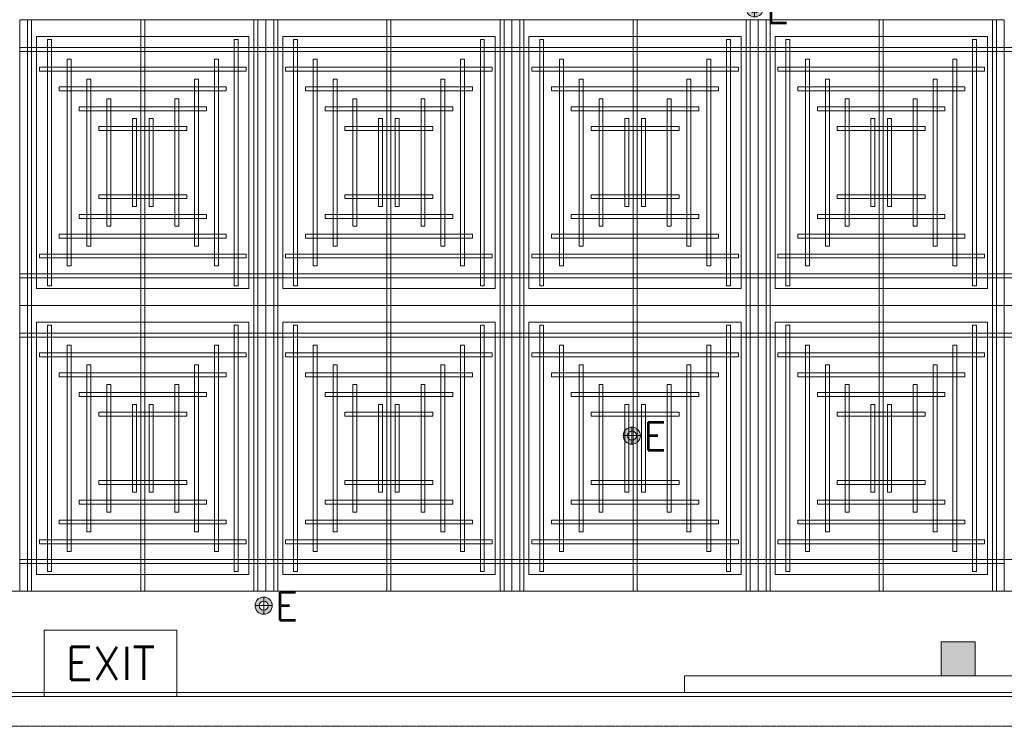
# Model space of a CAD drawing. Header units: millimetres. Extents: x 149250 to 222845, y -30669 to 18303.
# Tile 4 of 36: x 155532 to 159982, y 152 to 3344. Entities that reach past the tile are written whole.
import ezdxf
from ezdxf.enums import TextEntityAlignment as Align

# ---------------------------------------------------------------- set-up
doc = ezdxf.new("R2010")
doc.units = ezdxf.units.MM
doc.header["$MEASUREMENT"] = 0
doc.linetypes.add('DASHED', pattern=[19.05, 12.7, -6.35])
doc.linetypes.add('IRISH HOUSE_FF46_HYD AIRPORT_HVAC DUCTING LAYOUT 3$0$( Dashed )', pattern=[0.75, 0.5, -0.25])
doc.layers.get('0').update_dxf_attribs({"lineweight": 5})
for name, color, linetype, lineweight in [('E Celing Lighting', 5, 'DASHED', 5), ('IRISH HOUSE_FF46_HYD AIRPORT_HVAC DUCTING LAYOUT 3$0$00 Structural', 2, 'Continuous', 25), ('IRISH HOUSE_FF46_HYD AIRPORT_HVAC DUCTING LAYOUT 3$0$02_Elevation 00', 8, 'Continuous', 9), ('IRISH HOUSE_FF46_HYD AIRPORT_HVAC DUCTING LAYOUT 3$0$08_Hatch', 140, 'Continuous', 9), ('IRISH HOUSE_FF46_HYD AIRPORT_HVAC DUCTING LAYOUT 3$0$Ceiling', 14, 'Continuous', 9), ('IRISH HOUSE_FF46_HYD AIRPORT_HVAC DUCTING LAYOUT 3$0$Furniture', 14, 'Continuous', 9), ('IRISH HOUSE_FF46_HYD AIRPORT_HVAC DUCTING LAYOUT 3$0$Grey', 8, 'Continuous', 9), ('Lighting (Ceiling)', 160, 'Continuous', 15)]:
    doc.layers.add(name, color=color, linetype=linetype, lineweight=lineweight)
doc.layers.add('IRISH HOUSE_FF46_HYD AIRPORT_HVAC DUCTING LAYOUT 3$0$Flooring', color=8, linetype='Continuous')
doc.layers.add('IRISH HOUSE_FF46_HYD AIRPORT_HVAC DUCTING LAYOUT 3$0$RCP LAYOUT', color=9, linetype='Continuous', true_color=0x808080)
doc.layers.add('M-MEP-ELLG-LIGHT', color=5, linetype='Continuous', lineweight=20, true_color=0x0000ff)
doc.layers.add('M-MEP-ELPR-EQUIP', color=6, linetype='Continuous', lineweight=20, true_color=0xff00ff)
doc.styles.get("Standard").update_dxf_attribs({"font": 'romans.shx'})

# ---------------------------------------------------------------- blocks, each defined once
blk = doc.blocks.new('IRISH HOUSE_FF46_HYD AIRPORT_HVAC DUCTING LAYOUT 3$0$IRISH HOUSE-RCP LAYOUT')
at = {"layer": 'IRISH HOUSE_FF46_HYD AIRPORT_HVAC DUCTING LAYOUT 3$0$00 Structural', "lineweight": 0, "ltscale": 0.25, "true_color": 0x808080}
h = blk.add_hatch(color=8, dxfattribs=at)
h.dxf.hatch_style = 1
h.paths.add_polyline_path([(9349.9, -8638.2), (9349.9, -8790.6), (9502.3, -8790.6), (9502.3, -8638.2)])
at = {"color": 8, "lineweight": 0, "ltscale": 0.25, "true_color": 0x808080}
for p, q in [((5185.4, -7118.1), (5185.4, -5827.2)), ((5185.4, -5827.2), (6297.7, -5827.2)), ((7409.9, -5827.2), (6297.7, -5827.2)), ((6297.7, -5827.2), (6297.7, -7118.1)), ((6297.7, -5827.2), (6297.7, -7118.1)), ((7409.9, -7118.1), (7409.9, -5827.2)), ((7409.9, -7118.1), (7409.9, -5827.2)), ((7409.9, -5827.2), (8522.2, -5827.2)), ((8522.2, -5827.2), (8522.2, -7118.1)), ((9634.5, -5827.2), (8522.2, -5827.2)), ((8522.2, -5827.2), (8522.2, -7118.1)), ((9634.5, -7118.1), (9634.5, -5827.2)), ((9634.5, -7118.1), (9634.5, -5827.2)), ((5261.6, -7041.9), (5261.6, -5903.4)), ((5261.6, -5903.4), (6221.5, -5903.4)), ((6221.5, -5903.4), (6221.5, -7041.9)), ((7333.7, -5903.4), (6373.9, -5903.4)), ((6373.9, -5903.4), (6373.9, -7041.9)), ((7333.7, -7041.9), (7333.7, -5903.4)), ((7486.1, -7041.9), (7486.1, -5903.4)), ((7486.1, -5903.4), (8446, -5903.4)), ((8446, -5903.4), (8446, -7041.9)), ((9558.3, -5903.4), (8598.4, -5903.4)), ((8598.4, -5903.4), (8598.4, -7041.9)), ((9558.3, -7041.9), (9558.3, -5903.4)), ((6221.5, -7041.9), (5261.6, -7041.9)), ((6373.9, -7041.9), (7333.7, -7041.9)), ((8446, -7041.9), (7486.1, -7041.9)), ((8598.4, -7041.9), (9558.3, -7041.9)), ((6297.7, -7118.1), (5185.4, -7118.1)), ((5185.4, -7118.1), (5185.4, -8409.1)), ((6297.7, -7118.1), (5185.4, -7118.1)), ((6297.7, -7118.1), (7409.9, -7118.1)), ((6297.7, -8409.1), (6297.7, -7118.1)), ((6297.7, -7118.1), (7409.9, -7118.1)), ((6297.7, -8409.1), (6297.7, -7118.1)), ((7409.9, -7118.1), (7409.9, -8409.1)), ((8522.2, -7118.1), (7409.9, -7118.1)), ((7409.9, -7118.1), (7409.9, -8409.1)), ((8522.2, -7118.1), (7409.9, -7118.1)), ((8522.2, -8409.1), (8522.2, -7118.1)), ((8522.2, -7118.1), (9634.5, -7118.1)), ((8522.2, -8409.1), (8522.2, -7118.1)), ((8522.2, -7118.1), (9634.5, -7118.1)), ((9634.5, -7118.1), (9634.5, -8409.1)), ((10746.8, -7118.1), (9634.5, -7118.1)), ((9634.5, -7118.1), (9634.5, -8409.1)), ((10746.8, -7118.1), (9634.5, -7118.1)), ((6221.5, -7194.3), (5261.6, -7194.3)), ((5261.6, -7194.3), (5261.6, -8332.9)), ((6221.5, -8332.9), (6221.5, -7194.3)), ((6373.9, -7194.3), (7333.7, -7194.3)), ((6373.9, -8332.9), (6373.9, -7194.3)), ((7333.7, -7194.3), (7333.7, -8332.9)), ((8446, -7194.3), (7486.1, -7194.3)), ((7486.1, -7194.3), (7486.1, -8332.9)), ((8446, -8332.9), (8446, -7194.3)), ((8598.4, -7194.3), (9558.3, -7194.3)), ((8598.4, -8332.9), (8598.4, -7194.3)), ((9558.3, -7194.3), (9558.3, -8332.9)), ((5261.6, -8332.9), (6221.5, -8332.9)), ((7333.7, -8332.9), (6373.9, -8332.9)), ((7486.1, -8332.9), (8446, -8332.9)), ((9558.3, -8332.9), (8598.4, -8332.9)), ((10746.8, -8409.1), (1848.5, -8409.1)), ((5185.4, -8409.1), (6297.7, -8409.1)), ((7409.9, -8409.1), (6297.7, -8409.1)), ((7409.9, -8409.1), (8522.2, -8409.1)), ((9634.5, -8409.1), (8522.2, -8409.1))]:
    blk.add_line(p, q, dxfattribs=at)
at = {"layer": 'IRISH HOUSE_FF46_HYD AIRPORT_HVAC DUCTING LAYOUT 3$0$00 Structural', "color": 8, "lineweight": 0, "ltscale": 0.25, "true_color": 0x808080}
for p, q in [((9349.9, -8638.2), (9502.3, -8638.2)), ((9349.9, -8790.6), (9349.9, -8638.2)), ((9502.3, -8638.2), (9502.3, -8790.6)), ((9502.3, -8790.6), (9349.9, -8790.6))]:
    blk.add_line(p, q, dxfattribs=at)
at = {"layer": 'IRISH HOUSE_FF46_HYD AIRPORT_HVAC DUCTING LAYOUT 3$0$02_Elevation 00', "color": 8, "lineweight": 0, "ltscale": 0.25, "true_color": 0x808080}
blk.add_line((3685.5, -8866.9), (8188.7, -8866.9), dxfattribs=at)
at = {"layer": 'IRISH HOUSE_FF46_HYD AIRPORT_HVAC DUCTING LAYOUT 3$0$08_Hatch', "color": 8, "lineweight": 0, "ltscale": 0.25, "true_color": 0x808080}
for p, q in [((8188.7, -8866.9), (8188.7, -8790.6)), ((8188.7, -8790.6), (11438.4, -8790.6)), ((11438.4, -8866.9), (8188.7, -8866.9))]:
    blk.add_line(p, q, dxfattribs=at)
at = {"layer": 'IRISH HOUSE_FF46_HYD AIRPORT_HVAC DUCTING LAYOUT 3$0$Ceiling', "color": 8, "lineweight": 0, "ltscale": 0.25, "true_color": 0x808080}
for p, q in [((5239, -5827.2), (5221.1, -5827.2)), ((5221.1, -5827.2), (5221.1, -7118.1)), ((5239, -7118.1), (5239, -5827.2)), ((5732.6, -7118.1), (5732.6, -5827.2)), ((5732.6, -5827.2), (5750.5, -5827.2)), ((5750.5, -5827.2), (5750.5, -7118.1)), ((6244, -7118.1), (6244, -5827.2)), ((6244, -5827.2), (6261.9, -5827.2)), ((6261.9, -5827.2), (6261.9, -7118.1)), ((6351.3, -5827.2), (6333.4, -5827.2)), ((6333.4, -5827.2), (6333.4, -7118.1)), ((6351.3, -7118.1), (6351.3, -5827.2)), ((6862.7, -5827.2), (6844.9, -5827.2)), ((6844.9, -5827.2), (6844.9, -7118.1)), ((6862.7, -7118.1), (6862.7, -5827.2)), ((7356.3, -7118.1), (7356.3, -5827.2)), ((7356.3, -5827.2), (7374.2, -5827.2)), ((7374.2, -5827.2), (7374.2, -7118.1)), ((7463.6, -5827.2), (7445.7, -5827.2)), ((7445.7, -5827.2), (7445.7, -7118.1)), ((7463.6, -7118.1), (7463.6, -5827.2)), ((7957.1, -7118.1), (7957.1, -5827.2)), ((7957.1, -5827.2), (7975, -5827.2)), ((7975, -5827.2), (7975, -7118.1)), ((8468.6, -7118.1), (8468.6, -5827.2)), ((8468.6, -5827.2), (8486.5, -5827.2)), ((8486.5, -5827.2), (8486.5, -7118.1)), ((8575.8, -5827.2), (8558, -5827.2)), ((8558, -5827.2), (8558, -7118.1)), ((8575.8, -7118.1), (8575.8, -5827.2)), ((9087.3, -5827.2), (9069.4, -5827.2)), ((9069.4, -5827.2), (9069.4, -7118.1)), ((9087.3, -7118.1), (9087.3, -5827.2)), ((9580.9, -7118.1), (9580.9, -5827.2)), ((9580.9, -5827.2), (9598.8, -5827.2)), ((9598.8, -5827.2), (9598.8, -7118.1)), ((5310.5, -7028.8), (5310.5, -5916.6)), ((5310.5, -5916.6), (5328.4, -5916.6)), ((5328.4, -5916.6), (5328.4, -7028.8)), ((6154.7, -7028.8), (6154.7, -5916.6)), ((6154.7, -5916.6), (6172.6, -5916.6)), ((6172.6, -5916.6), (6172.6, -7028.8)), ((6440.6, -5916.6), (6422.8, -5916.6)), ((6422.8, -5916.6), (6422.8, -7028.8)), ((6440.6, -7028.8), (6440.6, -5916.6)), ((7284.8, -5916.6), (7267, -5916.6)), ((7267, -5916.6), (7267, -7028.8)), ((7284.8, -7028.8), (7284.8, -5916.6)), ((7535, -7028.8), (7535, -5916.6)), ((7535, -5916.6), (7552.9, -5916.6)), ((7552.9, -5916.6), (7552.9, -7028.8)), ((8379.2, -7028.8), (8379.2, -5916.6)), ((8379.2, -5916.6), (8397.1, -5916.6)), ((8397.1, -5916.6), (8397.1, -7028.8)), ((8665.2, -5916.6), (8647.3, -5916.6)), ((8647.3, -5916.6), (8647.3, -7028.8)), ((8665.2, -7028.8), (8665.2, -5916.6)), ((9509.4, -5916.6), (9491.5, -5916.6)), ((9491.5, -5916.6), (9491.5, -7028.8)), ((9509.4, -7028.8), (9509.4, -5916.6)), ((6297.7, -5952.3), (5185.4, -5952.3)), ((5185.4, -5952.3), (5185.4, -5970.2)), ((6297.7, -5970.2), (6297.7, -5952.3)), ((6297.7, -5952.3), (7409.9, -5952.3)), ((6297.7, -5970.2), (6297.7, -5952.3)), ((7409.9, -5952.3), (7409.9, -5970.2)), ((8522.2, -5952.3), (7409.9, -5952.3)), ((7409.9, -5952.3), (7409.9, -5970.2)), ((8522.2, -5970.2), (8522.2, -5952.3)), ((8522.2, -5970.2), (8522.2, -5952.3)), ((8522.2, -5952.3), (9634.5, -5952.3)), ((9634.5, -5952.3), (9634.5, -5970.2)), ((10746.8, -5952.3), (9634.5, -5952.3)), ((9634.5, -5952.3), (9634.5, -5970.2)), ((5185.4, -5970.2), (6297.7, -5970.2)), ((5399.9, -6939.4), (5399.9, -6006)), ((5399.9, -6006), (5417.7, -6006)), ((5417.7, -6006), (5417.7, -6939.4)), ((6065.3, -6939.4), (6065.3, -6006)), ((6065.3, -6006), (6083.2, -6006)), ((6083.2, -6006), (6083.2, -6939.4)), ((7409.9, -5970.2), (6297.7, -5970.2)), ((6530, -6006), (6512.1, -6006)), ((6512.1, -6006), (6512.1, -6939.4)), ((6530, -6939.4), (6530, -6006)), ((7195.5, -6006), (7177.6, -6006)), ((7177.6, -6006), (7177.6, -6939.4)), ((7195.5, -6939.4), (7195.5, -6006)), ((7409.9, -5970.2), (8522.2, -5970.2)), ((7624.4, -6939.4), (7624.4, -6006)), ((7624.4, -6006), (7642.3, -6006)), ((7642.3, -6006), (7642.3, -6939.4)), ((8289.9, -6939.4), (8289.9, -6006)), ((8289.9, -6006), (8307.7, -6006)), ((8307.7, -6006), (8307.7, -6939.4)), ((9634.5, -5970.2), (8522.2, -5970.2)), ((8754.6, -6006), (8736.7, -6006)), ((8736.7, -6006), (8736.7, -6939.4)), ((8754.6, -6939.4), (8754.6, -6006)), ((9420, -6006), (9402.2, -6006)), ((9402.2, -6006), (9402.2, -6939.4)), ((9420, -6939.4), (9420, -6006)), ((9634.5, -5970.2), (10746.8, -5970.2)), ((5274.7, -6041.7), (5274.7, -6059.6)), ((6208.2, -6041.7), (5274.7, -6041.7)), ((6208.2, -6059.6), (6208.2, -6041.7)), ((6387.1, -6059.6), (6387.1, -6041.7)), ((6387.1, -6041.7), (7320.6, -6041.7)), ((7320.6, -6041.7), (7320.6, -6059.6)), ((7499.3, -6041.7), (7499.3, -6059.6)), ((8432.8, -6041.7), (7499.3, -6041.7)), ((8432.8, -6059.6), (8432.8, -6041.7)), ((8611.7, -6059.6), (8611.7, -6041.7)), ((8611.7, -6041.7), (9545.1, -6041.7)), ((9545.1, -6041.7), (9545.1, -6059.6)), ((5274.7, -6059.6), (6208.2, -6059.6)), ((7320.6, -6059.6), (6387.1, -6059.6)), ((7499.3, -6059.6), (8432.8, -6059.6)), ((9545.1, -6059.6), (8611.7, -6059.6)), ((5364.1, -6131.1), (5364.1, -6148.9)), ((6118.8, -6131.1), (5364.1, -6131.1)), ((5489.2, -6850.1), (5489.2, -6095.3)), ((5489.2, -6095.3), (5507.1, -6095.3)), ((5507.1, -6095.3), (5507.1, -6850.1)), ((5976, -6850.1), (5976, -6095.3)), ((5976, -6095.3), (5993.8, -6095.3)), ((5993.8, -6095.3), (5993.8, -6850.1)), ((6118.8, -6148.9), (6118.8, -6131.1)), ((6476.5, -6148.9), (6476.5, -6131.1)), ((6476.5, -6131.1), (7231.3, -6131.1)), ((6619.4, -6095.3), (6601.5, -6095.3)), ((6601.5, -6095.3), (6601.5, -6850.1)), ((6619.4, -6850.1), (6619.4, -6095.3)), ((7106.1, -6095.3), (7088.2, -6095.3)), ((7088.2, -6095.3), (7088.2, -6850.1)), ((7106.1, -6850.1), (7106.1, -6095.3)), ((7231.3, -6131.1), (7231.3, -6148.9)), ((7588.6, -6131.1), (7588.6, -6148.9)), ((8343.3, -6131.1), (7588.6, -6131.1)), ((7713.8, -6850.1), (7713.8, -6095.3)), ((7713.8, -6095.3), (7731.6, -6095.3)), ((7731.6, -6095.3), (7731.6, -6850.1)), ((8200.5, -6850.1), (8200.5, -6095.3)), ((8200.5, -6095.3), (8218.4, -6095.3)), ((8218.4, -6095.3), (8218.4, -6850.1)), ((8343.3, -6148.9), (8343.3, -6131.1)), ((8701.1, -6148.9), (8701.1, -6131.1)), ((8701.1, -6131.1), (9455.8, -6131.1)), ((8843.9, -6095.3), (8826.1, -6095.3)), ((8826.1, -6095.3), (8826.1, -6850.1)), ((8843.9, -6850.1), (8843.9, -6095.3)), ((9330.7, -6095.3), (9312.8, -6095.3)), ((9312.8, -6095.3), (9312.8, -6850.1)), ((9330.7, -6850.1), (9330.7, -6095.3)), ((9455.8, -6131.1), (9455.8, -6148.9)), ((5364.1, -6148.9), (6118.8, -6148.9)), ((7231.3, -6148.9), (6476.5, -6148.9)), ((7588.6, -6148.9), (8343.3, -6148.9)), ((9455.8, -6148.9), (8701.1, -6148.9)), ((5453.5, -6220.4), (5453.5, -6238.3)), ((6029.5, -6220.4), (5453.5, -6220.4)), ((5578.6, -6760.7), (5578.6, -6184.7)), ((5578.6, -6184.7), (5596.5, -6184.7)), ((5596.5, -6184.7), (5596.5, -6760.7)), ((5904.4, -6184.7), (5886.5, -6184.7)), ((5886.5, -6184.7), (5886.5, -6760.7)), ((5904.4, -6760.7), (5904.4, -6184.7)), ((6029.5, -6238.3), (6029.5, -6220.4)), ((6565.8, -6238.3), (6565.8, -6220.4)), ((6565.8, -6220.4), (7141.9, -6220.4)), ((6691, -6760.7), (6691, -6184.7)), ((6691, -6184.7), (6708.8, -6184.7)), ((6708.8, -6184.7), (6708.8, -6760.7)), ((7016.7, -6184.7), (6998.9, -6184.7)), ((6998.9, -6184.7), (6998.9, -6760.7)), ((7016.7, -6760.7), (7016.7, -6184.7)), ((7141.9, -6220.4), (7141.9, -6238.3)), ((7678, -6220.4), (7678, -6238.3)), ((8254, -6220.4), (7678, -6220.4)), ((7803.1, -6760.7), (7803.1, -6184.7)), ((7803.1, -6184.7), (7821, -6184.7)), ((7821, -6184.7), (7821, -6760.7)), ((8128.9, -6184.7), (8111.1, -6184.7)), ((8111.1, -6184.7), (8111.1, -6760.7)), ((8128.9, -6760.7), (8128.9, -6184.7)), ((8254, -6238.3), (8254, -6220.4)), ((8790.4, -6238.3), (8790.4, -6220.4)), ((8790.4, -6220.4), (9366.4, -6220.4)), ((8915.5, -6760.7), (8915.5, -6184.7)), ((8915.5, -6184.7), (8933.4, -6184.7)), ((8933.4, -6184.7), (8933.4, -6760.7)), ((9241.3, -6184.7), (9223.4, -6184.7)), ((9223.4, -6184.7), (9223.4, -6760.7)), ((9241.3, -6760.7), (9241.3, -6184.7)), ((9366.4, -6220.4), (9366.4, -6238.3)), ((5453.5, -6238.3), (6029.5, -6238.3)), ((7141.9, -6238.3), (6565.8, -6238.3)), ((7678, -6238.3), (8254, -6238.3)), ((9366.4, -6238.3), (8790.4, -6238.3)), ((5542.8, -6309.8), (5542.8, -6327.7)), ((5940.1, -6309.8), (5542.8, -6309.8)), ((5694.8, -6671.3), (5694.8, -6274.1)), ((5694.8, -6274.1), (5712.6, -6274.1)), ((5712.6, -6274.1), (5712.6, -6671.3)), ((5788.2, -6274.1), (5770.3, -6274.1)), ((5770.3, -6274.1), (5770.3, -6671.3)), ((5788.2, -6671.3), (5788.2, -6274.1)), ((5940.1, -6327.7), (5940.1, -6309.8)), ((6655.2, -6327.7), (6655.2, -6309.8)), ((6655.2, -6309.8), (7052.5, -6309.8)), ((6807.1, -6671.3), (6807.1, -6274.1)), ((6807.1, -6274.1), (6825, -6274.1)), ((6825, -6274.1), (6825, -6671.3)), ((6900.6, -6274.1), (6882.7, -6274.1)), ((6882.7, -6274.1), (6882.7, -6671.3)), ((6900.6, -6671.3), (6900.6, -6274.1)), ((7052.5, -6309.8), (7052.5, -6327.7)), ((7767.4, -6309.8), (7767.4, -6327.7)), ((8164.7, -6309.8), (7767.4, -6309.8)), ((7919.3, -6671.3), (7919.3, -6274.1)), ((7919.3, -6274.1), (7937.2, -6274.1)), ((7937.2, -6274.1), (7937.2, -6671.3)), ((8012.8, -6274.1), (7994.9, -6274.1)), ((7994.9, -6274.1), (7994.9, -6671.3)), ((8012.8, -6671.3), (8012.8, -6274.1)), ((8164.7, -6327.7), (8164.7, -6309.8)), ((8879.8, -6327.7), (8879.8, -6309.8)), ((8879.8, -6309.8), (9277, -6309.8)), ((9031.7, -6671.3), (9031.7, -6274.1)), ((9031.7, -6274.1), (9049.6, -6274.1)), ((9049.6, -6274.1), (9049.6, -6671.3)), ((9125.1, -6274.1), (9107.3, -6274.1)), ((9107.3, -6274.1), (9107.3, -6671.3)), ((9125.1, -6671.3), (9125.1, -6274.1)), ((9277, -6309.8), (9277, -6327.7)), ((5542.8, -6327.7), (5940.1, -6327.7)), ((7052.5, -6327.7), (6655.2, -6327.7)), ((7767.4, -6327.7), (8164.7, -6327.7)), ((9277, -6327.7), (8879.8, -6327.7)), ((5542.8, -6635.6), (5542.8, -6617.7)), ((5542.8, -6617.7), (5940.1, -6617.7)), ((5940.1, -6617.7), (5940.1, -6635.6)), ((7052.5, -6617.7), (6655.2, -6617.7)), ((6655.2, -6617.7), (6655.2, -6635.6)), ((7052.5, -6635.6), (7052.5, -6617.7)), ((7767.4, -6635.6), (7767.4, -6617.7)), ((7767.4, -6617.7), (8164.7, -6617.7)), ((8164.7, -6617.7), (8164.7, -6635.6)), ((9277, -6617.7), (8879.8, -6617.7)), ((8879.8, -6617.7), (8879.8, -6635.6)), ((9277, -6635.6), (9277, -6617.7)), ((5940.1, -6635.6), (5542.8, -6635.6)), ((5712.6, -6671.3), (5694.8, -6671.3)), ((5770.3, -6671.3), (5788.2, -6671.3)), ((6655.2, -6635.6), (7052.5, -6635.6)), ((6825, -6671.3), (6807.1, -6671.3)), ((6882.7, -6671.3), (6900.6, -6671.3)), ((8164.7, -6635.6), (7767.4, -6635.6)), ((7937.2, -6671.3), (7919.3, -6671.3)), ((7994.9, -6671.3), (8012.8, -6671.3)), ((8879.8, -6635.6), (9277, -6635.6)), ((9049.6, -6671.3), (9031.7, -6671.3)), ((9107.3, -6671.3), (9125.1, -6671.3)), ((5453.5, -6725), (5453.5, -6707.1)), ((5453.5, -6707.1), (6029.5, -6707.1)), ((6029.5, -6707.1), (6029.5, -6725)), ((7141.9, -6707.1), (6565.8, -6707.1)), ((6565.8, -6707.1), (6565.8, -6725)), ((7141.9, -6725), (7141.9, -6707.1)), ((7678, -6725), (7678, -6707.1)), ((7678, -6707.1), (8254, -6707.1)), ((8254, -6707.1), (8254, -6725)), ((9366.4, -6707.1), (8790.4, -6707.1)), ((8790.4, -6707.1), (8790.4, -6725)), ((9366.4, -6725), (9366.4, -6707.1)), ((6029.5, -6725), (5453.5, -6725)), ((5596.5, -6760.7), (5578.6, -6760.7)), ((5886.5, -6760.7), (5904.4, -6760.7)), ((6565.8, -6725), (7141.9, -6725)), ((6708.8, -6760.7), (6691, -6760.7)), ((6998.9, -6760.7), (7016.7, -6760.7)), ((8254, -6725), (7678, -6725)), ((7821, -6760.7), (7803.1, -6760.7)), ((8111.1, -6760.7), (8128.9, -6760.7)), ((8790.4, -6725), (9366.4, -6725)), ((8933.4, -6760.7), (8915.5, -6760.7)), ((9223.4, -6760.7), (9241.3, -6760.7)), ((5364.1, -6814.3), (5364.1, -6796.4)), ((5364.1, -6796.4), (6118.8, -6796.4)), ((6118.8, -6796.4), (6118.8, -6814.3)), ((7231.2, -6796.4), (6476.5, -6796.4)), ((6476.5, -6796.4), (6476.5, -6814.3)), ((7231.2, -6814.3), (7231.2, -6796.4)), ((7588.7, -6814.3), (7588.7, -6796.4)), ((7588.7, -6796.4), (8343.4, -6796.4)), ((8343.4, -6796.4), (8343.4, -6814.3)), ((9455.8, -6796.4), (8701, -6796.4)), ((8701, -6796.4), (8701, -6814.3)), ((9455.8, -6814.3), (9455.8, -6796.4)), ((6118.8, -6814.3), (5364.1, -6814.3)), ((5507.1, -6850.1), (5489.2, -6850.1)), ((5993.8, -6850.1), (5976, -6850.1)), ((6476.5, -6814.3), (7231.2, -6814.3)), ((6601.5, -6850.1), (6619.4, -6850.1)), ((7088.2, -6850.1), (7106.1, -6850.1)), ((8343.4, -6814.3), (7588.7, -6814.3)), ((7731.6, -6850.1), (7713.8, -6850.1)), ((8218.4, -6850.1), (8200.5, -6850.1)), ((8701, -6814.3), (9455.8, -6814.3)), ((8826.1, -6850.1), (8843.9, -6850.1)), ((9312.8, -6850.1), (9330.7, -6850.1)), ((5274.7, -6903.7), (5274.7, -6885.8)), ((5274.7, -6885.8), (6208.2, -6885.8)), ((6208.2, -6885.8), (6208.2, -6903.7)), ((7320.6, -6885.8), (6387.1, -6885.8)), ((6387.1, -6885.8), (6387.1, -6903.7)), ((7320.6, -6903.7), (7320.6, -6885.8)), ((7499.3, -6903.7), (7499.3, -6885.8)), ((7499.3, -6885.8), (8432.8, -6885.8)), ((8432.8, -6885.8), (8432.8, -6903.7)), ((9545.1, -6885.8), (8611.7, -6885.8)), ((8611.7, -6885.8), (8611.7, -6903.7)), ((9545.1, -6903.7), (9545.1, -6885.8)), ((6208.2, -6903.7), (5274.7, -6903.7)), ((5417.7, -6939.4), (5399.9, -6939.4)), ((6083.2, -6939.4), (6065.3, -6939.4)), ((6387.1, -6903.7), (7320.6, -6903.7)), ((6512.1, -6939.4), (6530, -6939.4)), ((7177.6, -6939.4), (7195.5, -6939.4)), ((8432.8, -6903.7), (7499.3, -6903.7)), ((7642.3, -6939.4), (7624.4, -6939.4)), ((8307.7, -6939.4), (8289.9, -6939.4)), ((8611.7, -6903.7), (9545.1, -6903.7)), ((8736.7, -6939.4), (8754.6, -6939.4)), ((9402.2, -6939.4), (9420, -6939.4)), ((5185.4, -6975.2), (6297.7, -6975.2)), ((5185.4, -6993), (5185.4, -6975.2)), ((7409.9, -6975.2), (6297.7, -6975.2)), ((6297.7, -6975.2), (6297.7, -6993)), ((6297.7, -6975.2), (6297.7, -6993)), ((7409.9, -6993), (7409.9, -6975.2)), ((7409.9, -6975.2), (8522.2, -6975.2)), ((7409.9, -6993), (7409.9, -6975.2)), ((8522.2, -6975.2), (8522.2, -6993)), ((9634.5, -6975.2), (8522.2, -6975.2)), ((8522.2, -6975.2), (8522.2, -6993)), ((9634.5, -6993), (9634.5, -6975.2)), ((9634.5, -6975.2), (10746.8, -6975.2)), ((9634.5, -6993), (9634.5, -6975.2)), ((6297.7, -6993), (5185.4, -6993)), ((5328.4, -7028.8), (5310.5, -7028.8)), ((6172.6, -7028.8), (6154.7, -7028.8)), ((6297.7, -6993), (7409.9, -6993)), ((6422.8, -7028.8), (6440.6, -7028.8)), ((7267, -7028.8), (7284.8, -7028.8)), ((8522.2, -6993), (7409.9, -6993)), ((7552.9, -7028.8), (7535, -7028.8)), ((8397.1, -7028.8), (8379.2, -7028.8)), ((8522.2, -6993), (9634.5, -6993)), ((8647.3, -7028.8), (8665.2, -7028.8)), ((9491.5, -7028.8), (9509.4, -7028.8)), ((10746.8, -6993), (9634.5, -6993)), ((5221.1, -7118.1), (5239, -7118.1)), ((5221.1, -8409.1), (5221.1, -7118.1)), ((5221.1, -7118.1), (5239, -7118.1)), ((5239, -7118.1), (5239, -8409.1)), ((5750.5, -7118.1), (5732.6, -7118.1)), ((5732.6, -7118.1), (5732.6, -8409.1)), ((5750.5, -7118.1), (5732.6, -7118.1)), ((5750.5, -8409.1), (5750.5, -7118.1)), ((6261.9, -7118.1), (6244, -7118.1)), ((6244, -7118.1), (6244, -8409.1)), ((6261.9, -7118.1), (6244, -7118.1)), ((6261.9, -8409.1), (6261.9, -7118.1)), ((6333.4, -7118.1), (6351.3, -7118.1)), ((6333.4, -8409.1), (6333.4, -7118.1)), ((6333.4, -7118.1), (6351.3, -7118.1)), ((6351.3, -7118.1), (6351.3, -8409.1)), ((6844.9, -7118.1), (6862.7, -7118.1)), ((6844.9, -8409.1), (6844.9, -7118.1)), ((6844.9, -7118.1), (6862.7, -7118.1)), ((6862.7, -7118.1), (6862.7, -8409.1)), ((7374.2, -7118.1), (7356.3, -7118.1)), ((7356.3, -7118.1), (7356.3, -8409.1)), ((7374.2, -7118.1), (7356.3, -7118.1)), ((7374.2, -8409.1), (7374.2, -7118.1)), ((7445.7, -7118.1), (7463.6, -7118.1)), ((7445.7, -8409.1), (7445.7, -7118.1)), ((7445.7, -7118.1), (7463.6, -7118.1)), ((7463.6, -7118.1), (7463.6, -8409.1)), ((7975, -7118.1), (7957.1, -7118.1)), ((7957.1, -7118.1), (7957.1, -8409.1)), ((7975, -7118.1), (7957.1, -7118.1)), ((7975, -8409.1), (7975, -7118.1)), ((8486.5, -7118.1), (8468.6, -7118.1)), ((8468.6, -7118.1), (8468.6, -8409.1)), ((8486.5, -7118.1), (8468.6, -7118.1)), ((8486.5, -8409.1), (8486.5, -7118.1)), ((8558, -7118.1), (8575.8, -7118.1)), ((8558, -8409.1), (8558, -7118.1)), ((8558, -7118.1), (8575.8, -7118.1)), ((8575.8, -7118.1), (8575.8, -8409.1)), ((9069.4, -7118.1), (9087.3, -7118.1)), ((9069.4, -8409.1), (9069.4, -7118.1)), ((9069.4, -7118.1), (9087.3, -7118.1)), ((9087.3, -7118.1), (9087.3, -8409.1)), ((9598.8, -7118.1), (9580.9, -7118.1)), ((9580.9, -7118.1), (9580.9, -8409.1)), ((9598.8, -7118.1), (9580.9, -7118.1)), ((9598.8, -8409.1), (9598.8, -7118.1)), ((5328.4, -7207.5), (5310.5, -7207.5)), ((5310.5, -7207.5), (5310.5, -8319.7)), ((5328.4, -8319.7), (5328.4, -7207.5)), ((6172.6, -7207.5), (6154.7, -7207.5)), ((6154.7, -7207.5), (6154.7, -8319.7)), ((6172.6, -8319.7), (6172.6, -7207.5)), ((6422.8, -7207.5), (6440.6, -7207.5)), ((6422.8, -8319.7), (6422.8, -7207.5)), ((6440.6, -7207.5), (6440.6, -8319.7)), ((7267, -7207.5), (7284.8, -7207.5)), ((7267, -8319.7), (7267, -7207.5)), ((7284.8, -7207.5), (7284.8, -8319.7)), ((7552.9, -7207.5), (7535, -7207.5)), ((7535, -7207.5), (7535, -8319.7)), ((7552.9, -8319.7), (7552.9, -7207.5)), ((8397.1, -7207.5), (8379.2, -7207.5)), ((8379.2, -7207.5), (8379.2, -8319.7)), ((8397.1, -8319.7), (8397.1, -7207.5)), ((8647.3, -7207.5), (8665.2, -7207.5)), ((8647.3, -8319.7), (8647.3, -7207.5)), ((8665.2, -7207.5), (8665.2, -8319.7)), ((9491.5, -7207.5), (9509.4, -7207.5)), ((9491.5, -8319.7), (9491.5, -7207.5)), ((9509.4, -7207.5), (9509.4, -8319.7)), ((6297.7, -7243.3), (5185.4, -7243.3)), ((5185.4, -7243.3), (5185.4, -7261.1)), ((6297.7, -7261.1), (6297.7, -7243.3)), ((6297.7, -7243.3), (7409.9, -7243.3)), ((6297.7, -7261.1), (6297.7, -7243.3)), ((7409.9, -7243.3), (7409.9, -7261.1)), ((8522.2, -7243.3), (7409.9, -7243.3)), ((7409.9, -7243.3), (7409.9, -7261.1)), ((8522.2, -7261.1), (8522.2, -7243.3)), ((8522.2, -7261.1), (8522.2, -7243.3)), ((8522.2, -7243.3), (9634.5, -7243.3)), ((9634.5, -7243.3), (9634.5, -7261.1)), ((10746.8, -7243.3), (9634.5, -7243.3)), ((9634.5, -7243.3), (9634.5, -7261.1)), ((5185.4, -7261.1), (6297.7, -7261.1)), ((7409.9, -7261.1), (6297.7, -7261.1)), ((7409.9, -7261.1), (8522.2, -7261.1)), ((9634.5, -7261.1), (8522.2, -7261.1)), ((9634.5, -7261.1), (10746.8, -7261.1)), ((5274.7, -7332.6), (5274.7, -7350.5)), ((6208.2, -7332.6), (5274.7, -7332.6)), ((5417.7, -7296.9), (5399.9, -7296.9)), ((5399.9, -7296.9), (5399.9, -8230.3)), ((5417.7, -8230.3), (5417.7, -7296.9)), ((6083.2, -7296.9), (6065.3, -7296.9)), ((6065.3, -7296.9), (6065.3, -8230.3)), ((6083.2, -8230.3), (6083.2, -7296.9)), ((6208.2, -7350.5), (6208.2, -7332.6)), ((6387.1, -7350.5), (6387.1, -7332.6)), ((6387.1, -7332.6), (7320.6, -7332.6)), ((6512.1, -7296.9), (6530, -7296.9)), ((6512.1, -8230.3), (6512.1, -7296.9)), ((6530, -7296.9), (6530, -8230.3)), ((7177.6, -7296.9), (7195.5, -7296.9)), ((7177.6, -8230.3), (7177.6, -7296.9)), ((7195.5, -7296.9), (7195.5, -8230.3)), ((7320.6, -7332.6), (7320.6, -7350.5)), ((7499.3, -7332.6), (7499.3, -7350.5)), ((8432.8, -7332.6), (7499.3, -7332.6)), ((7642.3, -7296.9), (7624.4, -7296.9)), ((7624.4, -7296.9), (7624.4, -8230.3)), ((7642.3, -8230.3), (7642.3, -7296.9)), ((8307.7, -7296.9), (8289.9, -7296.9)), ((8289.9, -7296.9), (8289.9, -8230.3)), ((8307.7, -8230.3), (8307.7, -7296.9)), ((8432.8, -7350.5), (8432.8, -7332.6)), ((8611.7, -7350.5), (8611.7, -7332.6)), ((8611.7, -7332.6), (9545.1, -7332.6)), ((8736.7, -7296.9), (8754.6, -7296.9)), ((8736.7, -8230.3), (8736.7, -7296.9)), ((8754.6, -7296.9), (8754.6, -8230.3)), ((9402.2, -7296.9), (9420, -7296.9)), ((9402.2, -8230.3), (9402.2, -7296.9)), ((9420, -7296.9), (9420, -8230.3)), ((9545.1, -7332.6), (9545.1, -7350.5)), ((5274.7, -7350.5), (6208.2, -7350.5)), ((7320.6, -7350.5), (6387.1, -7350.5)), ((7499.3, -7350.5), (8432.8, -7350.5)), ((9545.1, -7350.5), (8611.7, -7350.5)), ((5364.1, -7422), (5364.1, -7439.9)), ((6118.8, -7422), (5364.1, -7422)), ((5507.1, -7386.2), (5489.2, -7386.2)), ((5489.2, -7386.2), (5489.2, -8141)), ((5507.1, -8141), (5507.1, -7386.2)), ((5993.8, -7386.2), (5976, -7386.2)), ((5976, -7386.2), (5976, -8141)), ((5993.8, -8141), (5993.8, -7386.2)), ((6118.8, -7439.9), (6118.8, -7422)), ((6476.5, -7439.9), (6476.5, -7422)), ((6476.5, -7422), (7231.2, -7422)), ((6601.5, -7386.2), (6619.4, -7386.2)), ((6601.5, -8141), (6601.5, -7386.2)), ((6619.4, -7386.2), (6619.4, -8141)), ((7088.2, -7386.2), (7106.1, -7386.2)), ((7088.2, -8141), (7088.2, -7386.2)), ((7106.1, -7386.2), (7106.1, -8141)), ((7231.2, -7422), (7231.2, -7439.9)), ((7588.7, -7422), (7588.7, -7439.9)), ((8343.4, -7422), (7588.7, -7422)), ((7731.6, -7386.2), (7713.8, -7386.2)), ((7713.8, -7386.2), (7713.8, -8141)), ((7731.6, -8141), (7731.6, -7386.2)), ((8218.4, -7386.2), (8200.5, -7386.2)), ((8200.5, -7386.2), (8200.5, -8141)), ((8218.4, -8141), (8218.4, -7386.2)), ((8343.4, -7439.9), (8343.4, -7422)), ((8701, -7439.9), (8701, -7422)), ((8701, -7422), (9455.8, -7422)), ((8826.1, -7386.2), (8843.9, -7386.2)), ((8826.1, -8141), (8826.1, -7386.2)), ((8843.9, -7386.2), (8843.9, -8141)), ((9312.8, -7386.2), (9330.7, -7386.2)), ((9312.8, -8141), (9312.8, -7386.2)), ((9330.7, -7386.2), (9330.7, -8141)), ((9455.8, -7422), (9455.8, -7439.9)), ((5364.1, -7439.9), (6118.8, -7439.9)), ((7231.2, -7439.9), (6476.5, -7439.9)), ((7588.7, -7439.9), (8343.4, -7439.9)), ((9455.8, -7439.9), (8701, -7439.9)), ((5453.5, -7511.3), (5453.5, -7529.2)), ((6029.5, -7511.3), (5453.5, -7511.3)), ((5596.5, -7475.6), (5578.6, -7475.6)), ((5578.6, -7475.6), (5578.6, -8051.6)), ((5596.5, -8051.6), (5596.5, -7475.6)), ((5886.5, -7475.6), (5904.4, -7475.6)), ((5886.5, -8051.6), (5886.5, -7475.6)), ((5904.4, -7475.6), (5904.4, -8051.6)), ((6029.5, -7529.2), (6029.5, -7511.3)), ((6565.8, -7529.2), (6565.8, -7511.3)), ((6565.8, -7511.3), (7141.9, -7511.3)), ((6708.8, -7475.6), (6691, -7475.6)), ((6691, -7475.6), (6691, -8051.6)), ((6708.8, -8051.6), (6708.8, -7475.6)), ((6998.9, -7475.6), (7016.7, -7475.6)), ((6998.9, -8051.6), (6998.9, -7475.6)), ((7016.7, -7475.6), (7016.7, -8051.6)), ((7141.9, -7511.3), (7141.9, -7529.2)), ((7678, -7511.3), (7678, -7529.2)), ((8254, -7511.3), (7678, -7511.3)), ((7821, -7475.6), (7803.1, -7475.6)), ((7803.1, -7475.6), (7803.1, -8051.6)), ((7821, -8051.6), (7821, -7475.6)), ((8111.1, -7475.6), (8128.9, -7475.6)), ((8111.1, -8051.6), (8111.1, -7475.6)), ((8128.9, -7475.6), (8128.9, -8051.6)), ((8254, -7529.2), (8254, -7511.3)), ((8790.4, -7529.2), (8790.4, -7511.3)), ((8790.4, -7511.3), (9366.4, -7511.3)), ((8933.4, -7475.6), (8915.5, -7475.6)), ((8915.5, -7475.6), (8915.5, -8051.6)), ((8933.4, -8051.6), (8933.4, -7475.6)), ((9223.4, -7475.6), (9241.3, -7475.6)), ((9223.4, -8051.6), (9223.4, -7475.6)), ((9241.3, -7475.6), (9241.3, -8051.6)), ((9366.4, -7511.3), (9366.4, -7529.2)), ((5453.5, -7529.2), (6029.5, -7529.2)), ((7141.9, -7529.2), (6565.8, -7529.2)), ((7678, -7529.2), (8254, -7529.2)), ((9366.4, -7529.2), (8790.4, -7529.2)), ((5542.8, -7600.7), (5542.8, -7618.6)), ((5940.1, -7600.7), (5542.8, -7600.7)), ((5712.6, -7565), (5694.8, -7565)), ((5694.8, -7565), (5694.8, -7962.2)), ((5712.6, -7962.2), (5712.6, -7565)), ((5770.3, -7565), (5788.2, -7565)), ((5770.3, -7962.2), (5770.3, -7565)), ((5788.2, -7565), (5788.2, -7962.2)), ((5940.1, -7618.6), (5940.1, -7600.7)), ((6655.2, -7618.6), (6655.2, -7600.7)), ((6655.2, -7600.7), (7052.5, -7600.7)), ((6825, -7565), (6807.1, -7565)), ((6807.1, -7565), (6807.1, -7962.2)), ((6825, -7962.2), (6825, -7565)), ((6882.7, -7565), (6900.6, -7565)), ((6882.7, -7962.2), (6882.7, -7565)), ((6900.6, -7565), (6900.6, -7962.2)), ((7052.5, -7600.7), (7052.5, -7618.6)), ((7767.4, -7600.7), (7767.4, -7618.6)), ((8164.7, -7600.7), (7767.4, -7600.7)), ((7937.2, -7565), (7919.3, -7565)), ((7919.3, -7565), (7919.3, -7962.2)), ((7937.2, -7962.2), (7937.2, -7565)), ((7994.9, -7565), (8012.8, -7565)), ((7994.9, -7962.2), (7994.9, -7565)), ((8012.8, -7565), (8012.8, -7962.2)), ((8164.7, -7618.6), (8164.7, -7600.7)), ((8879.8, -7618.6), (8879.8, -7600.7)), ((8879.8, -7600.7), (9277, -7600.7)), ((9049.6, -7565), (9031.7, -7565)), ((9031.7, -7565), (9031.7, -7962.2)), ((9049.6, -7962.2), (9049.6, -7565)), ((9107.3, -7565), (9125.1, -7565)), ((9107.3, -7962.2), (9107.3, -7565)), ((9125.1, -7565), (9125.1, -7962.2)), ((9277, -7600.7), (9277, -7618.6)), ((5542.8, -7618.6), (5940.1, -7618.6)), ((7052.5, -7618.6), (6655.2, -7618.6)), ((7767.4, -7618.6), (8164.7, -7618.6)), ((9277, -7618.6), (8879.8, -7618.6)), ((5542.8, -7926.5), (5542.8, -7908.6)), ((5542.8, -7908.6), (5940.1, -7908.6)), ((5940.1, -7908.6), (5940.1, -7926.5)), ((7052.5, -7908.6), (6655.2, -7908.6)), ((6655.2, -7908.6), (6655.2, -7926.5)), ((7052.5, -7926.5), (7052.5, -7908.6)), ((7767.4, -7926.5), (7767.4, -7908.6)), ((7767.4, -7908.6), (8164.7, -7908.6)), ((8164.7, -7908.6), (8164.7, -7926.5)), ((9277, -7908.6), (8879.8, -7908.6)), ((8879.8, -7908.6), (8879.8, -7926.5)), ((9277, -7926.5), (9277, -7908.6)), ((5940.1, -7926.5), (5542.8, -7926.5)), ((5694.8, -7962.2), (5712.6, -7962.2)), ((5788.2, -7962.2), (5770.3, -7962.2)), ((6655.2, -7926.5), (7052.5, -7926.5)), ((6807.1, -7962.2), (6825, -7962.2)), ((6900.6, -7962.2), (6882.7, -7962.2)), ((8164.7, -7926.5), (7767.4, -7926.5)), ((7919.3, -7962.2), (7937.2, -7962.2)), ((8012.8, -7962.2), (7994.9, -7962.2)), ((8879.8, -7926.5), (9277, -7926.5)), ((9031.7, -7962.2), (9049.6, -7962.2)), ((9125.1, -7962.2), (9107.3, -7962.2)), ((5453.5, -8015.9), (5453.5, -7998)), ((5453.5, -7998), (6029.5, -7998)), ((6029.5, -7998), (6029.5, -8015.9)), ((7141.9, -7998), (6565.8, -7998)), ((6565.8, -7998), (6565.8, -8015.9)), ((7141.9, -8015.9), (7141.9, -7998)), ((7678, -8015.9), (7678, -7998)), ((7678, -7998), (8254, -7998)), ((8254, -7998), (8254, -8015.9)), ((9366.4, -7998), (8790.4, -7998)), ((8790.4, -7998), (8790.4, -8015.9)), ((9366.4, -8015.9), (9366.4, -7998)), ((6029.5, -8015.9), (5453.5, -8015.9)), ((5578.6, -8051.6), (5596.5, -8051.6)), ((5904.4, -8051.6), (5886.5, -8051.6)), ((6565.8, -8015.9), (7141.9, -8015.9)), ((6691, -8051.6), (6708.8, -8051.6)), ((7016.7, -8051.6), (6998.9, -8051.6)), ((8254, -8015.9), (7678, -8015.9)), ((7803.1, -8051.6), (7821, -8051.6)), ((8128.9, -8051.6), (8111.1, -8051.6)), ((8790.4, -8015.9), (9366.4, -8015.9)), ((8915.5, -8051.6), (8933.4, -8051.6)), ((9241.3, -8051.6), (9223.4, -8051.6)), ((5364.1, -8105.2), (5364.1, -8087.4)), ((5364.1, -8087.4), (6118.8, -8087.4)), ((6118.8, -8087.4), (6118.8, -8105.2)), ((7231.3, -8087.4), (6476.5, -8087.4)), ((6476.5, -8087.4), (6476.5, -8105.2)), ((7231.3, -8105.2), (7231.3, -8087.4)), ((7588.6, -8105.2), (7588.6, -8087.4)), ((7588.6, -8087.4), (8343.3, -8087.4)), ((8343.3, -8087.4), (8343.3, -8105.2)), ((9455.8, -8087.4), (8701.1, -8087.4)), ((8701.1, -8087.4), (8701.1, -8105.2)), ((9455.8, -8105.2), (9455.8, -8087.4)), ((6118.8, -8105.2), (5364.1, -8105.2)), ((5489.2, -8141), (5507.1, -8141)), ((5976, -8141), (5993.8, -8141)), ((6476.5, -8105.2), (7231.3, -8105.2)), ((6619.4, -8141), (6601.5, -8141)), ((7106.1, -8141), (7088.2, -8141)), ((8343.3, -8105.2), (7588.6, -8105.2)), ((7713.8, -8141), (7731.6, -8141)), ((8200.5, -8141), (8218.4, -8141)), ((8701.1, -8105.2), (9455.8, -8105.2)), ((8843.9, -8141), (8826.1, -8141)), ((9330.7, -8141), (9312.8, -8141)), ((5274.7, -8194.6), (5274.7, -8176.7)), ((5274.7, -8176.7), (6208.2, -8176.7)), ((6208.2, -8176.7), (6208.2, -8194.6)), ((7320.6, -8176.7), (6387.1, -8176.7)), ((6387.1, -8176.7), (6387.1, -8194.6)), ((7320.6, -8194.6), (7320.6, -8176.7)), ((7499.3, -8194.6), (7499.3, -8176.7)), ((7499.3, -8176.7), (8432.8, -8176.7)), ((8432.8, -8176.7), (8432.8, -8194.6)), ((9545.1, -8176.7), (8611.7, -8176.7)), ((8611.7, -8176.7), (8611.7, -8194.6)), ((9545.1, -8194.6), (9545.1, -8176.7)), ((6208.2, -8194.6), (5274.7, -8194.6)), ((5399.9, -8230.3), (5417.7, -8230.3)), ((6065.3, -8230.3), (6083.2, -8230.3)), ((6387.1, -8194.6), (7320.6, -8194.6)), ((6530, -8230.3), (6512.1, -8230.3)), ((7195.5, -8230.3), (7177.6, -8230.3)), ((8432.8, -8194.6), (7499.3, -8194.6)), ((7624.4, -8230.3), (7642.3, -8230.3)), ((8289.9, -8230.3), (8307.7, -8230.3)), ((8611.7, -8194.6), (9545.1, -8194.6)), ((8754.6, -8230.3), (8736.7, -8230.3)), ((9420, -8230.3), (9402.2, -8230.3)), ((5185.4, -8266.1), (6297.7, -8266.1)), ((5185.4, -8283.9), (5185.4, -8266.1)), ((7409.9, -8266.1), (6297.7, -8266.1)), ((6297.7, -8266.1), (6297.7, -8283.9)), ((6297.7, -8266.1), (6297.7, -8283.9)), ((7409.9, -8283.9), (7409.9, -8266.1)), ((7409.9, -8266.1), (8522.2, -8266.1)), ((7409.9, -8283.9), (7409.9, -8266.1)), ((8522.2, -8266.1), (8522.2, -8283.9)), ((9634.5, -8266.1), (8522.2, -8266.1)), ((8522.2, -8266.1), (8522.2, -8283.9)), ((9634.5, -8283.9), (9634.5, -8266.1)), ((9634.5, -8266.1), (10746.8, -8266.1)), ((9634.5, -8283.9), (9634.5, -8266.1)), ((6297.7, -8283.9), (5185.4, -8283.9)), ((5310.5, -8319.7), (5328.4, -8319.7)), ((6154.7, -8319.7), (6172.6, -8319.7)), ((6297.7, -8283.9), (7409.9, -8283.9)), ((6440.6, -8319.7), (6422.8, -8319.7)), ((7284.8, -8319.7), (7267, -8319.7)), ((8522.2, -8283.9), (7409.9, -8283.9)), ((7535, -8319.7), (7552.9, -8319.7)), ((8379.2, -8319.7), (8397.1, -8319.7)), ((8522.2, -8283.9), (9634.5, -8283.9)), ((8665.2, -8319.7), (8647.3, -8319.7)), ((9509.4, -8319.7), (9491.5, -8319.7)), ((5239, -8409.1), (5221.1, -8409.1)), ((5732.6, -8409.1), (5750.5, -8409.1)), ((6244, -8409.1), (6261.9, -8409.1)), ((6351.3, -8409.1), (6333.4, -8409.1)), ((6862.7, -8409.1), (6844.9, -8409.1)), ((7356.3, -8409.1), (7374.2, -8409.1)), ((7463.6, -8409.1), (7445.7, -8409.1)), ((7957.1, -8409.1), (7975, -8409.1)), ((8468.6, -8409.1), (8486.5, -8409.1)), ((8575.8, -8409.1), (8558, -8409.1)), ((9087.3, -8409.1), (9069.4, -8409.1)), ((9580.9, -8409.1), (9598.8, -8409.1))]:
    blk.add_line(p, q, dxfattribs=at)
at = {"layer": 'IRISH HOUSE_FF46_HYD AIRPORT_HVAC DUCTING LAYOUT 3$0$Flooring', "color": 8, "lineweight": 0, "ltscale": 0.25, "true_color": 0x808080}
blk.add_line((1134.7, -8885), (11472.3, -8885), dxfattribs=at)
at = {"layer": 'IRISH HOUSE_FF46_HYD AIRPORT_HVAC DUCTING LAYOUT 3$0$Furniture', "color": 8, "lineweight": 0, "ltscale": 0.25, "true_color": 0x808080}
blk.add_line((1106, -8866.9), (11438.4, -8866.9), dxfattribs=at)
at = {"layer": 'IRISH HOUSE_FF46_HYD AIRPORT_HVAC DUCTING LAYOUT 3$0$Grey', "color": 8, "linetype": 'IRISH HOUSE_FF46_HYD AIRPORT_HVAC DUCTING LAYOUT 3$0$( Dashed )', "lineweight": 0, "ltscale": 0.2, "true_color": 0x808080}
blk.add_line((1258.4, -9019.3), (11438.4, -9019.3), dxfattribs=at)
blk = doc.blocks.new('IRISH HOUSE_FF46_HYD AIRPORT_HVAC DUCTING LAYOUT 3')
at = {"layer": 'IRISH HOUSE_FF46_HYD AIRPORT_HVAC DUCTING LAYOUT 3$0$RCP LAYOUT', "lineweight": 0}
blk.add_blockref('IRISH HOUSE_FF46_HYD AIRPORT_HVAC DUCTING LAYOUT 3$0$IRISH HOUSE-RCP LAYOUT', (0, 0), dxfattribs=at)
blk = doc.blocks.new('EXIT LIGHT')
at = {"color": 0}
blk.add_lwpolyline([(-200, -200), (200, -200), (200, 0), (-200, 0)], close=True, dxfattribs=at)
blk.add_attdef('EXIT', text='', height=100, dxfattribs=at).set_placement((0, -100), align=Align.MIDDLE_CENTER)
blk = doc.blocks.new('cl')
at = {"layer": 'Lighting (Ceiling)'}
h = blk.add_hatch(color=0, dxfattribs=at)
h.dxf.hatch_style = 1
h.paths.add_polyline_path([(1.53, 0.03, 1), (-1.53, 0.03, 1)])
h.paths.add_polyline_path([(-0.81, 0.03, -1), (0.81, 0.03, -1)], flags=16)
at = {"layer": 'Lighting (Ceiling)', "color": 0}
for p, q in [((-1.53, 0.03), (1.53, 0.03)), ((0, 1.56), (0, -1.5))]:
    blk.add_line(p, q, dxfattribs=at)
for radius in [1.53, 0.806]:
    blk.add_circle((0, 0.03), radius, dxfattribs=at)
at = {"color": 0}
blk.add_attdef('NAME', text='', height=5, dxfattribs=at).set_placement((0.84, 2.71), align=Align.MIDDLE_CENTER)

msp = doc.modelspace()

# ---------------------------------------------------------------- block references
at = {"layer": 'E Celing Lighting', "color": 5, "true_color": 0x0000ff}
ref = msp.add_blockref('cl', (158853.3, 3394.8), dxfattribs=dict(at, xscale=-25.32885420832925, yscale=25.32885420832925, zscale=25.32885420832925))
ref.add_attrib('NAME', 'E', dxfattribs={"layer": '0', "color": 0, "height": 126.6}).set_placement((158956.4, 3393), align=Align.MIDDLE_CENTER)
ref = msp.add_blockref('cl', (158298.7, 1464.6), dxfattribs=dict(at, xscale=-25.32885420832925, yscale=25.32885420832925, zscale=25.32885420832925))
ref.add_attrib('NAME', 'E', dxfattribs={"layer": '0', "color": 0, "height": 126.6}).set_placement((158401.8, 1462.8), align=Align.MIDDLE_CENTER)
ref = msp.add_blockref('cl', (156634.9, 696.9), dxfattribs=dict(at, xscale=-25.32885420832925, yscale=25.32885420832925, zscale=25.32885420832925))
ref.add_attrib('NAME', 'E', dxfattribs={"layer": '0', "color": 0, "height": 126.6}).set_placement((156738.1, 695.1), align=Align.MIDDLE_CENTER)
at = {"layer": 'M-MEP-ELLG-LIGHT', "xscale": 1.5, "yscale": 1.5, "zscale": 1.5}
msp.add_blockref('EXIT LIGHT', (155942.3, 586.7), dxfattribs=at).add_auto_attribs({'EXIT': 'EXIT'})
at = {"layer": 'M-MEP-ELPR-EQUIP'}
msp.add_blockref('IRISH HOUSE_FF46_HYD AIRPORT_HVAC DUCTING LAYOUT 3', (150347, 9171.7), dxfattribs=at)

doc.saveas('drawing.dxf')
